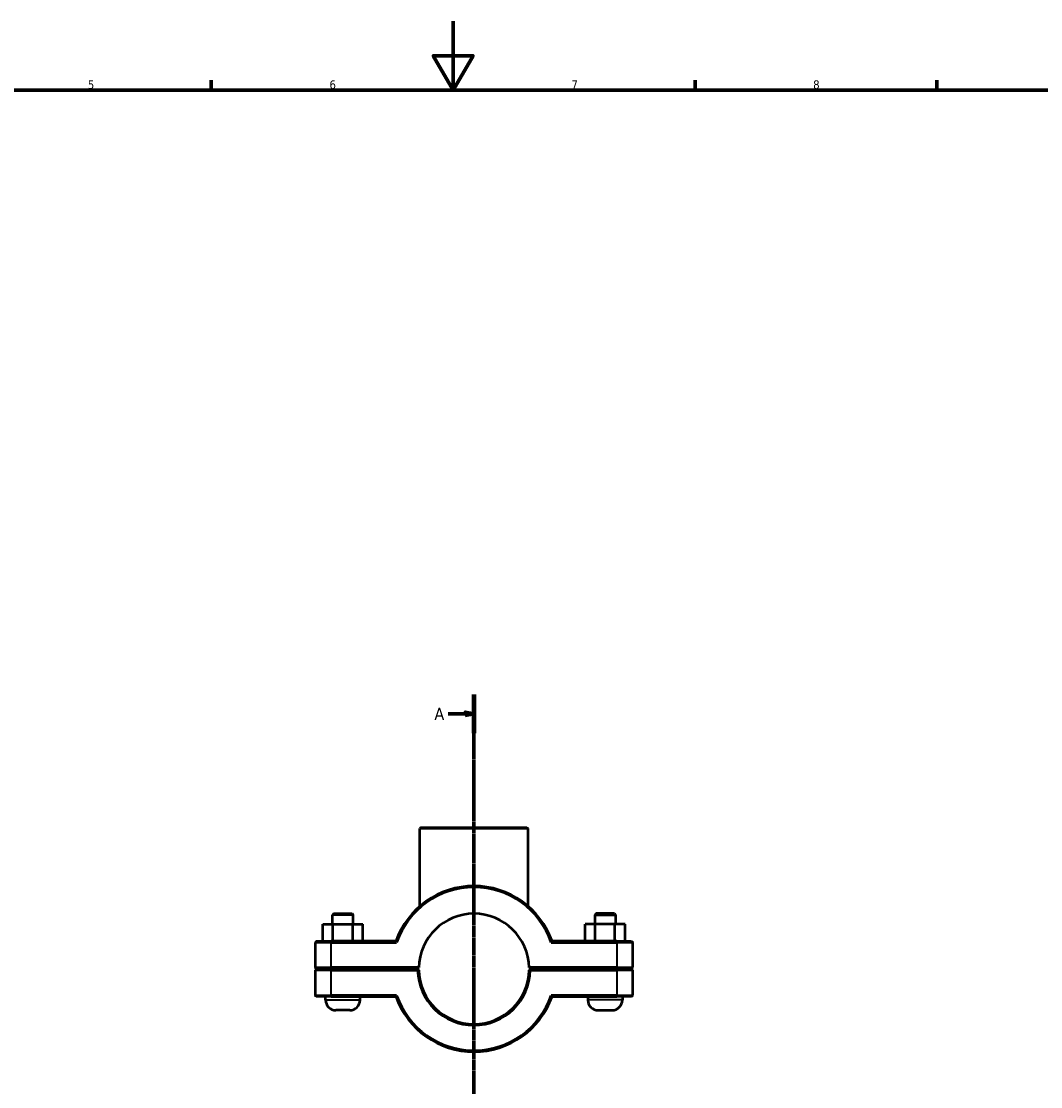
# Model space of a CAD drawing. Header units: millimetres. Extents: x 0 to 1137, y 0 to 1083.
# Tile 3 of 7: x 295 to 591, y 285 to 594. Entities that reach past the tile are written whole.
import ezdxf

# ---------------------------------------------------------------- set-up
doc = ezdxf.new("R2010")
doc.units = ezdxf.units.MM
doc.linetypes.add('CHAIN', pattern=[0.7087, 0.4724, -0.0591, 0.1181, -0.0591])
for name, color, linetype, lineweight in [('Border (ISO)', 7, 'Continuous', 70), ('Section Line (ISO)', 7, 'CHAIN', 70), ('Visible (ISO)', 7, 'Continuous', 50), ('Visible Narrow (ISO)', 7, 'Continuous', 35)]:
    doc.layers.add(name, color=color, linetype=linetype, lineweight=lineweight)
doc.styles.add('Label Text (ISO)', font='tahoma.ttf')
doc.styles.add('Note Text (ISO)', font='tahoma.ttf')

# ---------------------------------------------------------------- blocks, each defined once
blk = doc.blocks.new('Borders Default Border')
at = {"layer": 'Border (ISO)'}
for p, q in [((350.42, 574), (350.42, 576.9)), ((490.58, 574), (490.58, 576.9)), ((560.67, 574), (560.67, 576.9))]:
    blk.add_line(p, q, dxfattribs=at)
at = {"layer": 'Border (ISO)', "flags": 128}
for points in [[(420.5, 594), (420.5, 574), (414.73, 584), (426.27, 584), (420.5, 574)], [(20, 20), (20, 574), (821, 574), (821, 20), (20, 20)]]:
    blk.add_lwpolyline(points, dxfattribs=at)
at = {"layer": 'Border (ISO)', "color": 232, "true_color": 0xca0064, "char_height": 2.5, "attachment_point": 7, "style": 'Note Text (ISO)'}
for s, insert in [('5', (314.64, 574.35)), ('6', (384.66, 574.35)), ('7', (454.77, 574.4)), ('8', (524.81, 574.34))]:
    blk.add_mtext(s, dxfattribs=dict(at, insert=insert))
blk = doc.blocks.new('2dTransSection0')
at = {"layer": 'Section Line (ISO)', "linetype": 'CHAIN'}
blk.add_line((426.53, 398.92), (426.53, 68.61), dxfattribs=at)
at = {"layer": 'Section Line (ISO)', "linetype": 'Continuous', "lineweight": 140}
blk.add_line((426.53, 398.92), (426.53, 387.73), dxfattribs=at)
at = {"layer": 'Section Line (ISO)', "linetype": 'Continuous'}
for p, q in [((419.03, 393.33), (424.03, 393.33)), ((426.53, 393.33), (424.03, 393.83)), ((424.03, 393.83), (424.03, 392.83)), ((424.03, 393.33), (426.53, 393.33)), ((424.03, 392.83), (426.53, 393.33))]:
    blk.add_line(p, q, dxfattribs=at)
at = {"layer": 'Section Line (ISO)', "linetype": 'Continuous', "flags": 128}
blk.add_lwpolyline([(424.03, 392.83), (426.53, 393.33), (424.03, 393.83), (424.03, 392.83)], dxfattribs=at)
at = {"layer": 'Section Line (ISO)'}
blk.add_solid([(424.03, 392.83), (426.53, 393.33), (424.03, 393.83), (424.03, 392.83)], dxfattribs=at)
at = {"layer": 'Section Line (ISO)', "insert": (415.08, 391.58), "char_height": 3.5, "attachment_point": 7, "style": 'Label Text (ISO)'}
blk.add_mtext('A', dxfattribs=at)

msp = doc.modelspace()

# ---------------------------------------------------------------- linework, layer by layer
at = {"layer": 'Visible (ISO)'}
for p, q in [((411.175, 360.427), (410.855, 360.107)), ((442.207, 360.107), (410.855, 360.107)), ((410.855, 337.6), (410.855, 360.107)), ((411.175, 360.427), (441.887, 360.427)), ((441.887, 360.427), (442.207, 360.107)), ((442.207, 337.6), (442.207, 360.107)), ((385.851, 335.427), (385.531, 335.107)), ((391.531, 335.107), (385.531, 335.107)), ((385.531, 332.427), (385.531, 335.107)), ((385.851, 335.427), (391.211, 335.427)), ((391.211, 335.427), (391.531, 335.107)), ((391.531, 332.427), (391.531, 335.107)), ((461.851, 335.427), (461.531, 335.107)), ((461.531, 335.107), (467.531, 335.107)), ((461.531, 335.107), (461.531, 332.427)), ((467.211, 335.427), (461.851, 335.427)), ((467.211, 335.427), (467.531, 335.107)), ((467.531, 335.107), (467.531, 332.427)), ((382.758, 332.427), (385.671, 332.427)), ((382.758, 327.427), (382.758, 332.427)), ((385.671, 332.427), (391.445, 332.427)), ((385.671, 327.427), (385.671, 332.427)), ((391.445, 332.427), (394.305, 332.427)), ((391.445, 327.427), (391.445, 332.427)), ((394.305, 327.427), (394.305, 332.427)), ((461.618, 332.427), (458.758, 332.427)), ((458.758, 327.427), (458.758, 332.427)), ((461.618, 327.427), (461.618, 332.427)), ((467.391, 332.427), (461.618, 332.427)), ((467.391, 327.427), (467.391, 332.427)), ((470.305, 332.427), (467.391, 332.427)), ((470.305, 327.427), (470.305, 332.427)), ((380.851, 327.427), (380.531, 327.107)), ((380.851, 327.427), (385.131, 327.427)), ((403.904, 327.427), (385.131, 327.427)), ((467.931, 327.427), (449.159, 327.427)), ((467.931, 327.427), (472.211, 327.427)), ((472.211, 327.427), (472.531, 327.107)), ((385.131, 327.107), (380.531, 327.107)), ((380.531, 327.107), (380.531, 319.797)), ((385.131, 327.107), (404.131, 327.107)), ((448.931, 327.107), (467.931, 327.107)), ((472.531, 327.107), (467.931, 327.107)), ((472.531, 319.797), (472.531, 327.107)), ((380.851, 319.477), (380.531, 319.797)), ((380.531, 319.797), (385.131, 319.797)), ((380.851, 319.377), (380.531, 319.057)), ((385.131, 319.057), (380.531, 319.057)), ((380.531, 319.057), (380.531, 311.747)), ((385.131, 319.477), (380.851, 319.477)), ((380.851, 319.377), (385.131, 319.377)), ((383.531, 319.377), (383.531, 319.477)), ((410.535, 319.797), (385.131, 319.797)), ((385.131, 319.477), (410.211, 319.477)), ((410.211, 319.377), (385.131, 319.377)), ((385.131, 319.057), (410.215, 319.057)), ((393.531, 319.377), (393.531, 319.477)), ((410.211, 319.477), (410.535, 319.797)), ((410.373, 319.218), (410.211, 319.377)), ((442.527, 319.797), (442.851, 319.477)), ((467.931, 319.797), (442.527, 319.797)), ((442.851, 319.377), (442.689, 319.218)), ((442.847, 319.057), (467.931, 319.057)), ((442.851, 319.477), (467.931, 319.477)), ((467.931, 319.377), (442.851, 319.377)), ((459.531, 319.477), (459.531, 319.377)), ((467.931, 319.797), (472.531, 319.797)), ((472.211, 319.477), (467.931, 319.477)), ((467.931, 319.377), (472.211, 319.377)), ((472.531, 319.057), (467.931, 319.057)), ((469.531, 319.477), (469.531, 319.377)), ((472.211, 319.477), (472.531, 319.797)), ((472.211, 319.377), (472.531, 319.057)), ((472.531, 311.747), (472.531, 319.057)), ((380.531, 311.747), (385.131, 311.747)), ((380.851, 311.427), (380.531, 311.747)), ((385.131, 311.427), (380.851, 311.427)), ((383.531, 310.427), (383.531, 311.427)), ((404.131, 311.747), (385.131, 311.747)), ((385.131, 311.427), (403.904, 311.427)), ((393.531, 310.427), (393.531, 311.427)), ((467.931, 311.747), (448.931, 311.747)), ((449.159, 311.427), (467.931, 311.427)), ((459.531, 311.427), (459.531, 310.427)), ((467.931, 311.747), (472.531, 311.747)), ((472.211, 311.427), (467.931, 311.427)), ((469.531, 311.427), (469.531, 310.427)), ((472.211, 311.427), (472.531, 311.747)), ((390.531, 307.427), (386.531, 307.427)), ((462.531, 307.427), (466.531, 307.427))]:
    msp.add_line(p, q, dxfattribs=at)
for centre, radius, start, end in [((426.531, 319.427), 24, 19.47122, 160.52878), ((426.531, 319.427), 23.68, 18.92464, 161.07536), ((426.531, 319.427), 16, 1.32508, 178.67492), ((426.531, 319.427), 16.32, 181.2991, 358.7009), ((426.531, 319.427), 16, 178.67492, 178.67502), ((426.531, 319.427), 16, 181.32498, 358.67502), ((426.531, 319.427), 16, 1.32498, 1.32508), ((386.531, 310.427), 3, 180, 270), ((390.531, 310.427), 3, 270, 0), ((426.531, 319.427), 24, 199.47122, 340.52878), ((426.531, 319.427), 23.68, 198.92464, 341.07536), ((462.531, 310.427), 3, 180, 270), ((466.531, 310.427), 3, 270, 0)]:
    msp.add_arc(centre, radius, start, end, dxfattribs=at)
for points, degree in [([(404.131, 327.107), (404.055, 327.214), (403.979, 327.321), (403.904, 327.427)], 3), ([(448.931, 327.107), (449.007, 327.214), (449.083, 327.321), (449.159, 327.427)], 3), ([(410.215, 319.057), (410.294, 319.138), (410.373, 319.218)], 2), ([(442.689, 319.218), (442.768, 319.138), (442.847, 319.057)], 2), ([(404.131, 311.747), (404.055, 311.641), (403.979, 311.534), (403.904, 311.427)], 3), ([(448.931, 311.747), (449.007, 311.641), (449.083, 311.534), (449.159, 311.427)], 3)]:
    msp.add_open_spline(points, degree=degree, dxfattribs=at)
for points, weights in [([(410.535, 319.057), (410.455, 319.137), (410.373, 319.218)], [1.01163656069, 1.00873931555, 1.00579966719]), ([(442.689, 319.218), (442.608, 319.137), (442.527, 319.057)], [1.00579966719, 1.00873931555, 1.01163656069])]:
    msp.add_rational_spline(points, weights, degree=2, dxfattribs=at)
at = {"layer": 'Visible Narrow (ISO)'}
for p, q in [((385.131, 327.411), (385.131, 327.123)), ((467.931, 327.411), (467.931, 327.123)), ((385.131, 320.163), (385.131, 326.742)), ((467.931, 326.742), (467.931, 320.163)), ((385.131, 319.493), (385.131, 319.781)), ((385.131, 319.361), (385.131, 319.073)), ((385.131, 312.113), (385.131, 318.692)), ((467.931, 319.493), (467.931, 319.781)), ((467.931, 319.361), (467.931, 319.073)), ((467.931, 318.692), (467.931, 312.113)), ((383.593, 310.427), (393.47, 310.427)), ((385.131, 311.443), (385.131, 311.731)), ((469.47, 310.427), (459.593, 310.427)), ((467.931, 311.443), (467.931, 311.731))]:
    msp.add_line(p, q, dxfattribs=at)

# ---------------------------------------------------------------- block references
msp.add_blockref('Borders Default Border', (0, 0))
at = {"layer": 'Section Line (ISO)'}
msp.add_blockref('2dTransSection0', (0, 0), dxfattribs=at)

doc.saveas('drawing.dxf')
